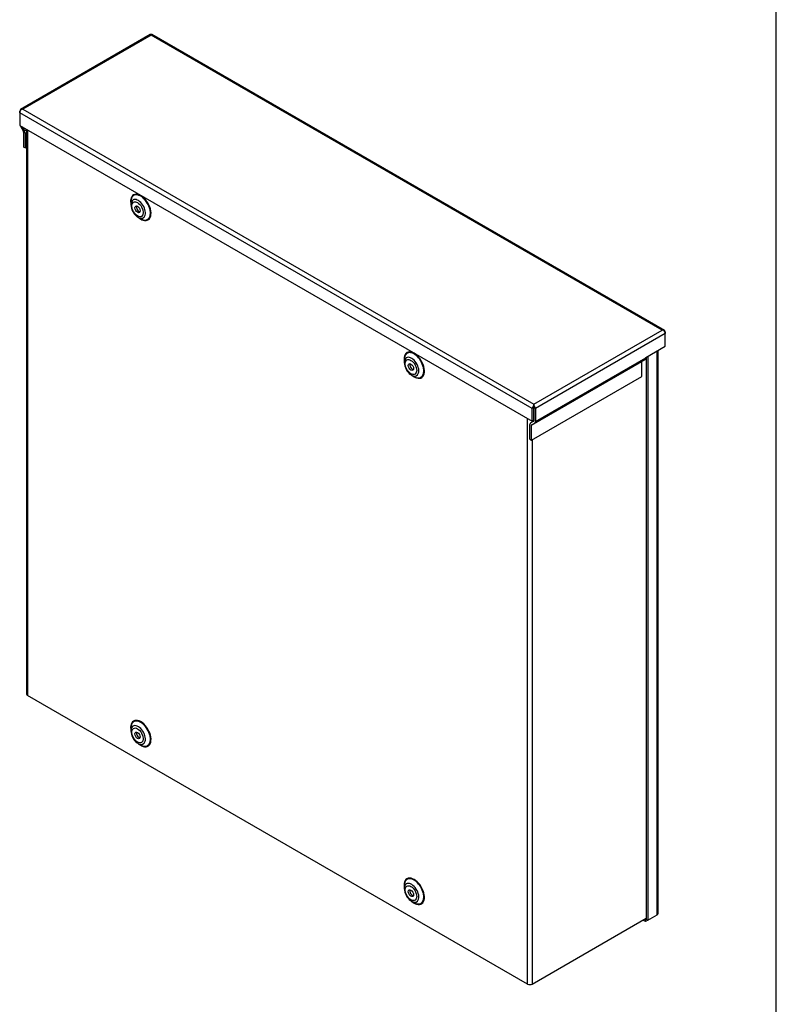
# Model space of a CAD drawing. Header units: inches. Extents: x 1 to 150, y -1 to 99.
# Tile 6 of 7: x 124 to 150, y 32 to 65. Entities that reach past the tile are written whole.
import ezdxf

# ---------------------------------------------------------------- set-up
doc = ezdxf.new("R2010")
doc.units = ezdxf.units.IN
doc.header["$MEASUREMENT"] = 0
for name, color, linetype in [('COM55636-28', 7, 'Continuous'), ('COM55638-28', 7, 'Continuous'), ('COM55639-28', 7, 'Continuous'), ('Default', 7, 'Continuous')]:
    doc.layers.add(name, color=color, linetype=linetype)

# ---------------------------------------------------------------- blocks, each defined once
blk = doc.blocks.new('SE2')
at = {"layer": 'COM55636-28', "color": 7, "linetype": 'Continuous'}
for p, q in [((124.4533888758, 61.3205466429), (124.4533888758, 42.3195546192)), ((124.4850213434, 61.3022836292), (124.4850213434, 42.2754638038)), ((127.9627234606, 58.8790086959), (127.9627234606, 58.7829984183)), ((128.2083805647, 58.3575078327), (128.2915279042, 58.3095026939)), ((137.155111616, 53.5717809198), (137.155111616, 53.4757706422)), ((137.4007687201, 53.0502800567), (137.4839160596, 53.0022749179)), ((141.3028490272, 32.5656864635), (141.3028490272, 51.5925062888)), ((141.4555840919, 51.5043246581), (141.4555840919, 51.47152058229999)), ((141.4555840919, 50.8780717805), (141.4555840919, 32.5656864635)), ((141.3028490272, 32.5656864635), (124.4850213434, 42.2754638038)), ((127.9627234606, 41.1789958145), (127.9627234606, 41.0829855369)), ((128.2083805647, 40.6574949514), (128.2915279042, 40.6094898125)), ((137.155111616, 35.8717680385), (137.155111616, 35.7757577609)), ((137.4007687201, 35.3502671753), (137.4839160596, 35.3022620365)), ((141.4555840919, 32.5656864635), (145.2905777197, 34.7798210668))]:
    blk.add_line(p, q, dxfattribs=at)
for centre, radius in [((128.4851078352, 58.800307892), 0.5213280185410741), ((137.6774959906, 53.493080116), 0.5213280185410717), ((128.4851078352, 41.1002950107), 0.5213280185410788), ((137.6774959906, 35.7930672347), 0.5213280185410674)]:
    blk.add_arc(centre, radius, 181.6267788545, 233.9031655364, dxfattribs=at)
for centre, major_axis, ratio, start_param, end_param in [((128.2977411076, 58.6927605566), (-0.2431064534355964, 0.4210727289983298), 0.5773502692, 0, 0.6072127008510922), ((128.2915279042, 58.6891733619), (0.2324998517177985, -0.4027015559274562), 0.5773502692, 3.220058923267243, 3.926990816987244), ((128.2083805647, 58.6411682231), (-0.1737058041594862, 0.3008672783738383), 0.5773502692, 2.356194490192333, 6.283185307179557), ((128.2915279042, 58.6891733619), (0.2324998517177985, -0.4027015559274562), 0.5773502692, 0, 3.220058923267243), ((128.2977411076, 58.6927605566), (-0.2431064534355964, 0.4210727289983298), 0.5773502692, 2.580200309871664, 6.283185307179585), ((128.2977411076, 58.6927605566), (-0.2431064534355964, 0.4210727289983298), 0.5773502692, 0.6072127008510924, 1.011968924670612), ((128.2083805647, 58.6411682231), (-0.1737058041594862, 0.3008672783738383), 0.5773502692, 0, 0.7853981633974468), ((128.2381673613, 58.6583656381), (0.06249999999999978, -0.1082531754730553), 0.5773502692, 3.561081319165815, 5.863696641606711), ((128.2083805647, 58.6411682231), (-0.1737058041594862, 0.3008672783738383), 0.5773502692, -4.046438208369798, -3.926990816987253), ((128.2977411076, 58.6927605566), (-0.2431064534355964, 0.4210727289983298), 0.5773502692, 2.12962372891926, 2.580200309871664), ((128.2915279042, 58.6891733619), (0.2324998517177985, -0.4027015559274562), 0.5773502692, 5.497787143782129, 6.23942969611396), ((128.2915279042, 58.6891733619), (0.2324998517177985, -0.4027015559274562), 0.5773502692, 6.23942969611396, 6.283185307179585), ((137.490129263, 53.3855327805), (-0.2431064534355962, 0.4210727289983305), 0.5773502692, 6.79e-14, 0.607212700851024), ((137.4839160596, 53.3819455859), (0.2324998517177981, -0.4027015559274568), 0.5773502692, 3.220058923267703, 3.926990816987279), ((137.4007687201, 53.333940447), (-0.1737058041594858, 0.300867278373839), 0.5773502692, 2.356194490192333, 6.28318530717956), ((137.4839160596, 53.3819455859), (0.2324998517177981, -0.4027015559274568), 0.5773502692, 0, 3.220058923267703), ((137.490129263, 53.3855327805), (-0.2431064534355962, 0.4210727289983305), 0.5773502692, 2.580200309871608, 6.283185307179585), ((137.490129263, 53.3855327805), (-0.2431064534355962, 0.4210727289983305), 0.5773502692, 0.607212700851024, 1.011968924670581), ((137.4007687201, 53.333940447), (-0.1737058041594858, 0.300867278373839), 0.5773502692, 0, 0.7853981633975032), ((137.4305555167, 53.3511378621), (0.06250000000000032, -0.1082531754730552), 0.5773502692, 3.561081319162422, 5.863696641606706), ((137.4007687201, 53.333940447), (-0.1737058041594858, 0.300867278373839), 0.5773502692, -4.046438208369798, -3.926990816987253), ((137.490129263, 53.3855327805), (-0.2431064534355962, 0.4210727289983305), 0.5773502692, 2.12962372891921, 2.580200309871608), ((137.4839160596, 53.3819455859), (0.2324998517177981, -0.4027015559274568), 0.5773502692, 5.497787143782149, 6.239429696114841), ((137.4839160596, 53.3819455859), (0.2324998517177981, -0.4027015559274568), 0.5773502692, 6.239429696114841, 6.283185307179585), ((124.5613888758, 42.3195546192), (0.1080000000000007, 2.326832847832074e-16), 0.5773502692, 3.14159265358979, 3.92699081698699), ((128.2977411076, 40.9927476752), (-0.2431064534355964, 0.4210727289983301), 0.5773502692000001, 0, 0.6072127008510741), ((128.2915279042, 40.9891604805), (0.2324998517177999, -0.4027015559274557), 0.5773502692, 0, 3.22005892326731), ((128.2977411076, 40.9927476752), (-0.2431064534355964, 0.4210727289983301), 0.5773502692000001, 2.580200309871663, 6.283185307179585), ((128.2977411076, 40.9927476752), (-0.2431064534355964, 0.4210727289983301), 0.5773502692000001, 0.6072127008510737, 1.011968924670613), ((128.2915279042, 40.9891604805), (0.2324998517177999, -0.4027015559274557), 0.5773502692, 3.22005892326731, 3.92699081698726), ((128.2083805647, 40.9411553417), (-0.1737058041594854, 0.3008672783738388), 0.5773502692, 0, 0.7853981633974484), ((128.2083805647, 40.9411553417), (-0.1737058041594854, 0.3008672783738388), 0.5773502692, 2.356194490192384, 6.283185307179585), ((128.2381673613, 40.9583527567), (0.06250000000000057, -0.1082531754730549), 0.5773502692, 3.561081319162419, 5.863696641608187), ((128.2083805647, 40.9411553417), (-0.1737058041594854, 0.3008672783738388), 0.5773502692, -4.046438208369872, -3.926990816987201), ((128.2977411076, 40.9927476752), (-0.2431064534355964, 0.4210727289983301), 0.5773502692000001, 2.12962372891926, 2.580200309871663), ((128.2915279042, 40.9891604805), (0.2324998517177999, -0.4027015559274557), 0.5773502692, 5.497787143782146, 6.239429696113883), ((128.2915279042, 40.9891604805), (0.2324998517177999, -0.4027015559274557), 0.5773502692, 6.239429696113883, 6.283185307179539), ((137.490129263, 35.6855198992), (-0.2431064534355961, 0.4210727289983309), 0.5773502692, 5.66e-14, 0.6072127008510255), ((137.4839160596, 35.6819327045), (0.232499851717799, -0.4027015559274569), 0.5773502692, 0, 3.220058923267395), ((137.490129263, 35.6855198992), (-0.2431064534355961, 0.4210727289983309), 0.5773502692, 2.580200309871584, 6.283185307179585), ((137.490129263, 35.6855198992), (-0.2431064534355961, 0.4210727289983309), 0.5773502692, 0.6072127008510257, 1.011968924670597), ((137.4839160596, 35.6819327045), (0.232499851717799, -0.4027015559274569), 0.5773502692, 3.220058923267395, 3.926990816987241), ((137.4007687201, 35.6339275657), (-0.1737058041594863, 0.3008672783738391), 0.5773502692, 0, 0.7853981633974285), ((137.4007687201, 35.6339275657), (-0.1737058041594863, 0.3008672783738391), 0.5773502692, 2.356194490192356, 6.283185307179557), ((137.4305555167, 35.6511249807), (0.06250000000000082, -0.1082531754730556), 0.5773502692, 3.561081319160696, 5.863696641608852), ((137.4007687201, 35.6339275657), (-0.1737058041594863, 0.3008672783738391), 0.5773502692, -4.0464382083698, -3.92699081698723), ((137.490129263, 35.6855198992), (-0.2431064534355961, 0.4210727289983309), 0.5773502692, 2.12962372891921, 2.580200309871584), ((137.4839160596, 35.6819327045), (0.232499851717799, -0.4027015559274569), 0.5773502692, 5.497787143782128, 6.239429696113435), ((137.4839160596, 35.6819327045), (0.232499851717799, -0.4027015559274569), 0.5773502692, 6.239429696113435, 6.283185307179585), ((141.3792165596, 32.6097772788), (0.1080000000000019, 8.537024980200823e-18), 0.5773502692, 3.926990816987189, 5.497787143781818)]:
    blk.add_ellipse(centre, major_axis=major_axis, ratio=ratio, start_param=start_param, end_param=end_param, dxfattribs=at)
for centre, major_axis in [((128.187255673, 58.6289717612), (0.1376433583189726, -0.238405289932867)), ((128.187255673, 58.6289717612), (0.06249999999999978, -0.1082531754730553)), ((137.3796438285, 53.3217439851), (0.1376433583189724, -0.2384052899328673)), ((137.3796438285, 53.3217439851), (0.06250000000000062, -0.1082531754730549)), ((128.187255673, 40.9289588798), (0.137643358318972, -0.2384052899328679)), ((128.187255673, 40.9289588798), (0.06249999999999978, -0.1082531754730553)), ((137.3796438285, 35.6217311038), (0.1376433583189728, -0.2384052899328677)), ((137.3796438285, 35.6217311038), (0.06249999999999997, -0.1082531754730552))]:
    blk.add_ellipse(centre, major_axis=major_axis, ratio=0.5773502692, dxfattribs=at)
at = {"layer": 'COM55638-28', "color": 7, "linetype": 'Continuous'}
for p, q in [((145.3414894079, 53.6829416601), (145.3414894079, 34.7108271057)), ((145.6625158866, 34.8961718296), (145.6625158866, 53.86828638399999)), ((145.6941483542, 34.9402626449), (145.6941483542, 53.8865493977)), ((145.2905777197, 53.6535477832), (145.2905777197, 34.7402209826)), ((145.3414894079, 34.7108271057), (145.6625158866, 34.8961718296)), ((145.2651218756, 34.6667362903), (145.1799155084, 34.7159302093)), ((145.2651218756, 34.7255240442), (145.2308271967, 34.7453240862)), ((145.2905777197, 34.7402209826), (145.2651218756, 34.7255240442)), ((145.2651218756, 34.6667362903), (145.2651218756, 34.7255240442)), ((145.3414894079, 34.7108271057), (145.2651218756, 34.6667362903)), ((145.3414894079, 34.7108271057), (145.2905777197, 34.7402209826))]:
    blk.add_line(p, q, dxfattribs=at)
blk.add_ellipse((145.5861483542, 34.9402626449), major_axis=(-0.1079999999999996, -2.236897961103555e-15), ratio=0.5773502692, start_param=2.356194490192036, end_param=3.141592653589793, dxfattribs=at)
at = {"layer": 'COM55639-28', "color": 7, "linetype": 'Continuous'}
for p, q in [((128.6159771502, 64.5047970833), (124.2475828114, 61.9827034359)), ((128.6445769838, 64.4847831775), (124.3269829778, 61.9920191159)), ((145.8293930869, 54.5631249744), (128.6445769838, 64.4847831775)), ((145.9087932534, 54.5538092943), (128.6731768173, 64.5047970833)), ((124.2761269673, 61.9870080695), (124.2761269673, 61.9869437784)), ((124.3269829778, 61.9920191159), (141.511799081, 52.0703609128)), ((124.2252152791, 61.8744114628), (124.2252152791, 61.9332635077)), ((141.4608317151, 51.9234236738), (124.2252152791, 61.8744114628)), ((124.2252152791, 61.8744114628), (124.2252152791, 61.4522827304)), ((124.2252152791, 61.4522827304), (141.4608317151, 51.5012949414)), ((124.2475828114, 61.4213620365), (124.3503419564, 61.2433779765)), ((124.3039884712, 61.4068030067), (124.3863419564, 61.2641625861)), ((124.3863419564, 61.2641625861), (124.4533888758, 61.3028721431)), ((124.3577978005, 61.2182887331), (124.3577978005, 60.7201537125)), ((124.4087094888, 61.1888948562), (124.4533888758, 61.2146905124)), ((124.4087094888, 61.1888948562), (124.4087094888, 60.69075983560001)), ((124.4087094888, 60.69075983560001), (124.3577978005, 60.7201537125)), ((124.4087094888, 60.69075983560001), (124.4533888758, 60.7165554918)), ((141.511799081, 52.0703609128), (145.8293930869, 54.5631249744)), ((145.9311607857, 54.4455173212), (141.562766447, 51.9234236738)), ((145.8802490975, 54.5581139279), (145.8802490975, 54.55804963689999)), ((145.9311607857, 54.50436936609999), (145.9311607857, 54.4455173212)), ((145.9311607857, 54.0233885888), (145.9311607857, 54.4455173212)), ((145.2750770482, 53.64459846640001), (145.9311607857, 54.0233885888)), ((141.4301839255, 51.3615420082), (145.1424945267, 53.5048455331)), ((141.5403989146, 51.4373500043), (145.2527095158, 53.5806535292)), ((141.562766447, 51.4867899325), (145.2750770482, 53.6300934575)), ((145.1424945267, 53.0067105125), (145.1424945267, 53.5048455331)), ((145.2750770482, 53.6300934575), (145.2750770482, 53.64459846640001)), ((141.4301839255, 50.8634069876), (145.1424945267, 53.0067105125)), ((141.5117434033, 52.03595598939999), (141.5117434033, 51.9528175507)), ((141.511799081, 52.01157315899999), (141.511799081, 52.0703609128)), ((141.5118547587, 52.03595598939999), (141.5118547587, 51.9528175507)), ((141.4608317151, 51.5012949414), (141.4608317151, 51.9234236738)), ((141.5117434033, 51.5306888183), (141.5117434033, 51.9528175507)), ((141.5118547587, 51.9528175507), (141.5118547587, 51.5161838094)), ((141.562766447, 51.9234236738), (141.562766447, 51.4867899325)), ((141.3792722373, 50.8928008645), (141.3792722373, 51.3909358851)), ((141.4016397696, 51.4403758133), (141.5043989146, 51.4997038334)), ((141.4301839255, 50.8634069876), (141.4301839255, 51.3615420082)), ((141.4376397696, 51.37802198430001), (141.5403989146, 51.4373500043)), ((141.4608317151, 51.5012949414), (141.5117434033, 51.5306888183)), ((141.3792722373, 50.8928008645), (141.4301839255, 50.8634069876))]:
    blk.add_line(p, q, dxfattribs=at)
for centre, major_axis, ratio, start_param, end_param in [((128.6699771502, 64.4112663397), (0.05400000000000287, -0.09353074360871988), 0.5773502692, 2.696031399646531, 3.141592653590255), ((128.6445769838, 64.3966015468), (-0.0001180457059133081, 0.1246394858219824), 0.0009481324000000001, -0.7848519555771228, -0.4450150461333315), ((128.6445769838, 64.3966015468), (0.0001180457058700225, 0.1246394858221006), 0.0009481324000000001, 0.4450150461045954, 0.7848519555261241), ((128.6191768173, 64.4112663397), (-0.05399999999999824, -0.09353074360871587), 0.5773502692, 3.141592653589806, 3.587153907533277), ((124.3015828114, 61.88917269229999), (0.05400000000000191, -0.09353074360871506), 0.5773502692, 2.696031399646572, 3.926990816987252), ((124.3015828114, 61.91850227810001), (-0.05399999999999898, -0.09353074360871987), 0.5773502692, 4.266827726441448, 5.497787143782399), ((124.3269829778, 61.90383748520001), (-0.1525680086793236, 0.0001448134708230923), 0.5779820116, 4.712937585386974, 5.052774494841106), ((124.3269829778, 61.90383748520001), (-0.1525680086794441, -0.0001448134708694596), 0.5779820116, 4.711840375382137, 5.051677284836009), ((124.3015828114, 61.452538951), (-0.05399999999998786, 0.09353074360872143), 0.5773502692, 1.312355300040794, 1.570796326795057), ((124.3323419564, 61.2329856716), (-0.01799999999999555, 0.03117691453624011), 0.5773502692, 3.926990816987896, 4.712388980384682), ((124.3323419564, 61.2329856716), (-0.05399999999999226, 0.0935307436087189), 0.5773502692, 3.926990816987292, 4.712388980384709), ((145.8293930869, 54.4749433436), (0.1525680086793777, 0.0001448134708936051), 0.5779820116, 1.230410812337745, 1.570247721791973), ((145.8293930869, 54.4749433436), (0.1525680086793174, -0.0001448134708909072), 0.5779820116, 1.231508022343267, 1.571344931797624), ((145.8547932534, 54.4602785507), (-0.05400000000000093, -0.0935307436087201), 0.5773502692, 2.356194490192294, 3.587153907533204), ((145.8547932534, 54.4896081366), (0.05399999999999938, -0.09353074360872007), 0.5773502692, 0.785398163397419, 2.016357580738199), ((145.1679503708, 53.4901485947), (0.01799999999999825, -0.03117691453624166), 0.5773502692, 3.141592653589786, 3.926990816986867), ((145.1987095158, 53.6741842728), (0.05400000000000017, -0.09353074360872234), 0.5773502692, 4.052e-13, 0.7853981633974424), ((141.5371992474, 51.9675144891), (-0.05400000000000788, -0.09353074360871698), 0.5773502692, 4.266827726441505, 5.497787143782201), ((141.511799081, 51.9821792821), (0.0001180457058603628, 0.1246394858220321), 0.0009481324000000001, 0.7848519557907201, 1.124688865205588), ((141.511799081, 51.9821792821), (-3.934856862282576e-05, -0.04154649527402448), 0.0009481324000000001, 3.926444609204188, 5.497240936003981), ((141.511799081, 51.9821792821), (-0.0001180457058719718, 0.1246394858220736), 0.0009481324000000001, -1.124688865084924, -0.7848519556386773), ((141.511799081, 51.9821792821), (3.934856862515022e-05, -0.04154649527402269), 0.0009481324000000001, 0.7859443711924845, 2.356740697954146), ((141.4863989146, 51.9675144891), (0.05399999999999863, -0.0935307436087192), 0.5773502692, 0.7853981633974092, 2.016357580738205), ((141.4556397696, 51.3468450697), (0.05400000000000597, -0.09353074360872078), 0.5773502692, 3.141592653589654, 3.926990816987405), ((141.4556397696, 51.3468450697), (0.01799999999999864, -0.031176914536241), 0.5773502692, 3.141592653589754, 3.926990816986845), ((141.4863989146, 51.5308807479), (0.01799999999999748, -0.03117691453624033), 0.5773502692, 0, 0.7853981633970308), ((141.4863989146, 51.5308807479), (0.05400000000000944, -0.09353074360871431), 0.5773502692, 2.69e-13, 0.7853981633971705)]:
    blk.add_ellipse(centre, major_axis=major_axis, ratio=ratio, start_param=start_param, end_param=end_param, dxfattribs=at)
blk = doc.blocks.new('BORDER')
at = {"layer": 'Default', "color": 7, "linetype": 'Continuous'}
blk.add_line((0, 0), (0, 27.86), dxfattribs=at)

msp = doc.modelspace()

# ---------------------------------------------------------------- block references
at = {"layer": 'Default', "color": 7, "xscale": 3.56, "yscale": 3.56, "zscale": 3.56}
msp.add_blockref('BORDER', (149.664085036, 0.3113613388), dxfattribs=at)
at = {"layer": 'Default'}
msp.add_blockref('SE2', (0, 0), dxfattribs=at)

doc.saveas('drawing.dxf')
